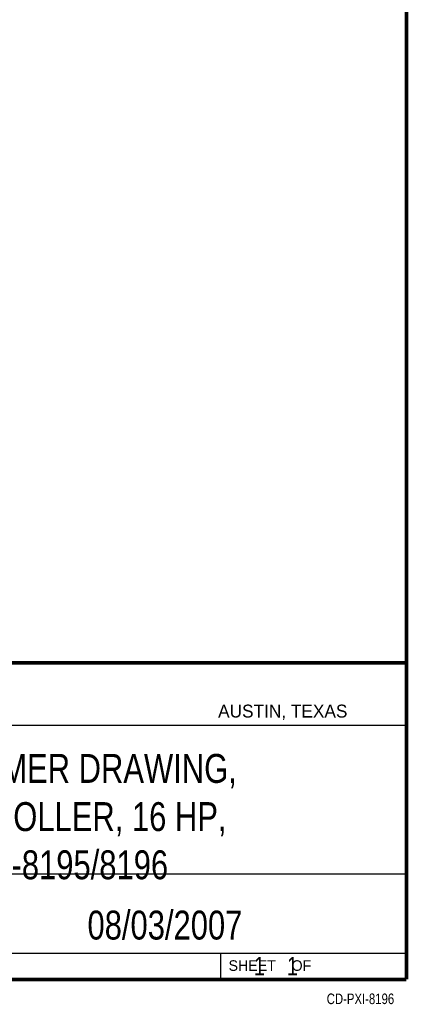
# Model space of a CAD drawing. Header units: inches. Extents: x 0.2 to 16.8, y 0.1 to 10.8.
# Tile 21 of 21: x 14.7 to 16.8, y 0.1 to 5.4. Entities that reach past the tile are written whole.
import ezdxf
from ezdxf.enums import TextEntityAlignment as Align

# ---------------------------------------------------------------- set-up
doc = ezdxf.new("R2010")
doc.units = ezdxf.units.IN
doc.header["$LTSCALE"] = 0.935
doc.header["$MEASUREMENT"] = 0
doc.layers.get('0').update_dxf_attribs({"linetype": 'CONTINUOUS'})
doc.styles.get("Standard").update_dxf_attribs({"font": 'txt', "width": 0.8})

msp = doc.modelspace()

# ---------------------------------------------------------------- linework, layer by layer
at = {"color": 2, "linetype": 'CONTINUOUS'}
for p, q in [((13.0652, 1.9695), (16.745, 1.9695)), ((16.745, 1.9695), (16.745, 0.2605)), ((13.0653, 1.6329), (16.75, 1.6329)), ((13.0652, 0.8295), (16.745, 0.8295)), ((13.0652, 0.4005), (16.745, 0.4005)), ((15.745, 0.4005), (15.745, 0.2605)), ((13.0652, 0.2605), (16.745, 0.2605)), ((15.7462, 0.2607), (16.7462, 0.2607)), ((15.7462, 0.2607), (15.7462, 0.2602)), ((15.7462, 0.2602), (16.7462, 0.2602)), ((16.7462, 0.2607), (16.7462, 0.2602))]:
    msp.add_line(p, q, dxfattribs=at)
at = {"color": 7, "linetype": 'CONTINUOUS', "const_width": 0.02}
for points in [[(16.75, 0.2586), (16.75, 10.7586)], [(11.4718, 1.9702), (16.75, 1.9707)], [(0.25, 0.2586), (16.75, 0.2586)]]:
    msp.add_lwpolyline(points, dxfattribs=at)

# ---------------------------------------------------------------- texts
at = {"color": 2, "linetype": 'CONTINUOUS'}
for s, height, p in [('AUSTIN, TEXAS', 0.069617, (15.7327, 1.6745)), ('SHEET    OF', 0.057262, (15.7892, 0.3052))]:
    msp.add_text(s, height=height, dxfattribs=at).set_placement(p)
at = {"color": 7, "linetype": 'CONTINUOUS', "width": 0.8}
msp.add_text('08/03/2007', height=0.15625, dxfattribs=at).set_placement((15.4455, 0.4744), align=Align.CENTER)
at = {"color": 2, "linetype": 'CONTINUOUS', "width": 0.8}
msp.add_text('CD-PXI-8196', height=0.057262, dxfattribs=at).set_placement((16.6837, 0.1254), align=Align.RIGHT)
at = {"color": 7, "linetype": 'CONTINUOUS'}
for s, insert, char_height, width, attachment_point in [('CUSTOMER DRAWING,\\PCONTROLLER, 16 HP,\\PPXI-8195/8196', (14.9051, 1.4775), 0.15625, 2.25, 2), ('    1    1', (15.8075, 0.3805), 0.1, 0.8, 1)]:
    msp.add_mtext(s, dxfattribs=dict(at, insert=insert, char_height=char_height, width=width, attachment_point=attachment_point))

doc.saveas('drawing.dxf')
